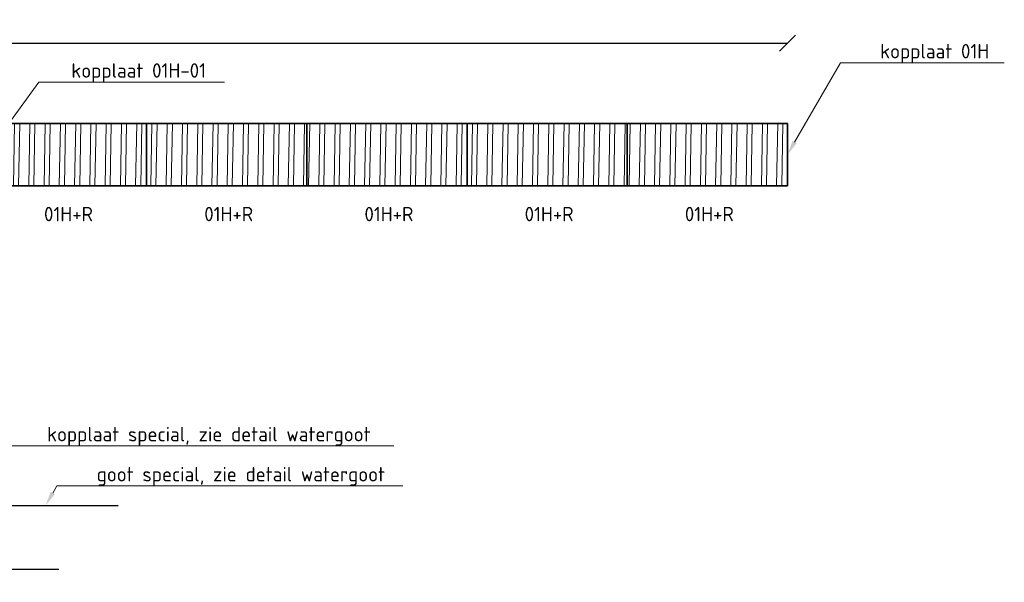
# Model space of a CAD drawing. Header units: metres. Extents: x 2158 to 2361, y 3646 to 3696.
# Tile 42 of 44: x 2243.79 to 2249.93, y 3676.79 to 3680.3. Entities that reach past the tile are written whole.
import ezdxf
from ezdxf import colors
from ezdxf.entities.mleader import LeaderData, LeaderLine
from ezdxf.math import Vec2, Vec3

# ---------------------------------------------------------------- set-up
doc = ezdxf.new("R2010")
doc.units = ezdxf.units.M
doc.header["$LTSCALE"] = 5
for name, color, linetype, lineweight in [('N-WE-RI-HWA_GOOT_LIJNGOOT-G gesloten', 1, 'Continuous', 35), ('N-WE-RI-HWA_GOOT_LIJNGOOT-rooster-V', 253, 'Continuous', 18), ('N-WE-RI-HWA_GOOT_ROOSTERGOOT-T18', 10, 'Continuous', 18), ('N-WE-SC-STAALVORM-G', 140, 'Continuous', 25), ('X-XX-AL-PEIL-T18', 10, 'Continuous', 18)]:
    doc.layers.add(name, color=color, linetype=linetype, lineweight=lineweight)
doc.layers.add('TM00_MAATVOERING', color=1, linetype='Continuous')
doc.styles.add('NLCS-ISO', font='NLCS-ISO.ttf')
doc.styles.add('NLCS-ISO-M50-T18', font='NLCS-ISO.ttf', dxfattribs={"height": 0.09})
doc.dimstyles.new('NLCS RODOR-DIM-050', dxfattribs={"dimscale": 0.05, "dimtxt": 2, "dimasz": 2, "dimexe": 1.25, "dimexo": 0.625, "dimtad": 1, "dimzin": 1, "dimdsep": 46, "dimtxsty": 'NLCS-ISO', "dimblk": 'OBLIQUE', "dimcen": 0, "dimse1": 1, "dimse2": 1, "dimclrd": 256, "dimclre": 1, "dimclrt": 256, "dimadec": 0, "dimazin": 0, "dimtfac": 1, "dimtmove": 2, "dimatfit": 3, "dimfxl": 1, "dimtolj": 1, "dimtzin": 0, "dimlwd": -1, "dimlwe": -1, "dimarcsym": 0})

# ---------------------------------------------------------------- blocks, each defined once
blk = doc.blocks.new('_Oblique')
at = {"color": 0, "linetype": 'ByBlock', "lineweight": -2}
blk.add_line((-0.5, -0.5), (0.5, 0.5), dxfattribs=at)
blk = doc.blocks.new('*D2')
at = {"layer": 'Defpoints', "color": 0, "transparency": 16777216}
for p in [(2248.5803, 3680.1543), (2237.3803, 3679.6543), (2248.5803, 3679.6543)]:
    blk.add_point(p, dxfattribs=at)
at = {"layer": 'TM00_MAATVOERING', "transparency": 16777216}
blk.add_line((2237.3803, 3680.1543), (2248.5803, 3680.1543), dxfattribs=at)
at = {"layer": 'TM00_MAATVOERING', "transparency": 16777216, "xscale": 0.1, "yscale": 0.1, "zscale": 0.1, "rotation": 180}
blk.add_blockref('_Oblique', (2237.3803, 3680.1543), dxfattribs=at)
at = {"layer": 'TM00_MAATVOERING', "transparency": 16777216, "xscale": 0.1, "yscale": 0.1, "zscale": 0.1}
blk.add_blockref('_Oblique', (2248.5803, 3680.1543), dxfattribs=at)
at = {"layer": 'TM00_MAATVOERING', "transparency": 16777216, "insert": (2242.9803, 3680.2355), "char_height": 0.1, "attachment_point": 5, "style": 'NLCS-ISO'}
blk.add_mtext('\\A1;11.20', dxfattribs=at)

msp = doc.modelspace()

# ---------------------------------------------------------------- hatches: boundary and pattern name
at = {"layer": 'N-WE-RI-HWA_GOOT_LIJNGOOT-rooster-V'}
h = msp.add_hatch(dxfattribs=at)
h.set_pattern_fill('ANSI32', color=256, scale=0.01, angle=43.99376)
h.set_pattern_definition([(88.993762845, (-5538.91235, -488510.93536), (-0.095235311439, 0.001672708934), []), (88.993762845, (-5538.88005, -488510.90417), (-0.095235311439, 0.001672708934), [])])
h.paths.add_polyline_path([(2247.5803, 3679.6543), (2247.5803, 3679.2643), (2248.5803, 3679.2643), (2248.5803, 3679.6543)])
h.paths.add_polyline_path([(2246.5803, 3679.6543), (2246.5803, 3679.2643), (2247.5803, 3679.2643), (2247.5803, 3679.6543)])
h.paths.add_polyline_path([(2244.5803, 3679.6543), (2244.5803, 3679.2643), (2245.5803, 3679.2643), (2245.5803, 3679.6543)])
h.paths.add_polyline_path([(2244.5803, 3679.6543), (2243.5803, 3679.6543), (2243.5803, 3679.2643), (2244.5803, 3679.2643)])
h.paths.add_polyline_path([(2246.5803, 3679.6543), (2245.5803, 3679.6543), (2245.5803, 3679.2643), (2246.5803, 3679.2643)])

# ---------------------------------------------------------------- linework, layer by layer
at = {"layer": 'N-WE-RI-HWA_GOOT_LIJNGOOT-G gesloten'}
for points in [[(2243.5803, 3679.6543), (2248.5803, 3679.6543)], [(2244.5803, 3679.2643), (2244.5803, 3679.6543)], [(2245.5803, 3679.2643), (2245.5803, 3679.6543)], [(2246.5803, 3679.2643), (2246.5803, 3679.6543)], [(2247.5803, 3679.2643), (2247.5803, 3679.6543)], [(2248.5803, 3679.2643), (2248.5803, 3679.6543)], [(2248.5803, 3679.2643), (2243.5803, 3679.2643)]]:
    msp.add_lwpolyline(points, dxfattribs=at)
at = {"layer": 'N-WE-SC-STAALVORM-G'}
msp.add_lwpolyline([(2244.0324, 3676.8693), (2243.3803, 3676.8693), (2243.3803, 3677.2693), (2244.4038, 3677.2693)], dxfattribs=at)

# ---------------------------------------------------------------- texts
at = {"layer": 'N-WE-RI-HWA_GOOT_ROOSTERGOOT-T18', "style": 'NLCS-ISO-M50-T18'}
for p in [(2243.9401, 3679.0431), (2244.9401, 3679.0431), (2245.9401, 3679.0431), (2246.9401, 3679.0431), (2247.9401, 3679.0431)]:
    msp.add_text('01H+R', height=0.09, dxfattribs=at).set_placement(p)

# ---------------------------------------------------------------- dimensions: what is measured, and where the dimension line sits
at = {"layer": 'TM00_MAATVOERING'}
dim = msp.add_linear_dim(base=(2248.5803, 3680.1543), p1=(2237.3803, 3679.6543), p2=(2248.5803, 3679.6543), dimstyle='NLCS RODOR-DIM-050', dxfattribs=at)
dim.commit()
dim.dimension.update_dxf_attribs({"geometry": '*D2', "text_midpoint": (2242.9803, 3680.2355)})

# ---------------------------------------------------------------- leaders
at = {"layer": 'X-XX-AL-PEIL-T18'}
ml = msp.add_multileader_mtext('Standard', dxfattribs=at)
ml.set_content('kopplaat 01H', color=256, style='NLCS-ISO-M50-T18')
ml.set_leader_properties(color=256, linetype='ByLayer', lineweight=-1)
ml.build(insert=Vec2(0, 0))
ml.multileader.update_dxf_attribs({"text_left_attachment_type": 5, "text_right_attachment_type": 5, "dogleg_length": 0.9, "arrow_head_size": 0.09})
ctx = ml.context
ctx.base_point, ctx.char_height, ctx.arrow_head_size, ctx.landing_gap_size, ctx.plane_origin = Vec3(2249.1414, 3680.0326), 0.09, 0.09, 0.018, Vec3(2248.5803, 3679.4593)
ctx.left_attachment, ctx.right_attachment = 5, 5
notes = []
notes.append((ctx, [(0, (1, 1, 0), (2248.9113, 3680.0326), (1, 0), 0.2301, [(0, [(2248.5803, 3679.4593)], 0, [])])]))
ctx.mtext.insert, ctx.mtext.flow_direction = Vec3(2249.1594, 3680.1496), 5
ml = msp.add_multileader_mtext('Standard', dxfattribs=at)
ml.set_content('kopplaat 01H-01', color=256, style='NLCS-ISO-M50-T18')
ml.set_leader_properties(color=256, linetype='ByLayer', lineweight=-1)
ml.build(insert=Vec2(0, 0))
ml.multileader.update_dxf_attribs({"text_left_attachment_type": 5, "text_right_attachment_type": 5, "dogleg_length": 0.9, "arrow_head_size": 0.09})
ctx = ml.context
ctx.base_point, ctx.char_height, ctx.arrow_head_size, ctx.landing_gap_size, ctx.plane_origin = Vec3(2244.0925, 3679.9122), 0.09, 0.09, 0.018, Vec3(2243.5772, 3679.4593)
ctx.left_attachment, ctx.right_attachment = 5, 5
notes.append((ctx, [(0, (1, 1, 0), (2243.9082, 3679.9122), (1, 0), 0.1843, [(0, [(2243.5772, 3679.4593)], 0, [])])]))
ctx.mtext.insert, ctx.mtext.flow_direction = Vec3(2244.1105, 3680.0292), 5
ml = msp.add_multileader_mtext('Standard', dxfattribs=at)
ml.set_content('kopplaat special, zie detail watergoot', color=256, style='NLCS-ISO-M50-T18')
ml.set_leader_properties(color=256, linetype='ByLayer', lineweight=-1)
ml.build(insert=Vec2(0, 0))
ml.multileader.update_dxf_attribs({"text_left_attachment_type": 5, "text_right_attachment_type": 5, "dogleg_length": 0.9, "arrow_head_size": 0.09})
ctx = ml.context
ctx.base_point, ctx.char_height, ctx.arrow_head_size, ctx.landing_gap_size, ctx.plane_origin = Vec3(2243.9414, 3677.6426), 0.09, 0.09, 0.018, Vec3(2243.3803, 3677.0693)
ctx.left_attachment, ctx.right_attachment = 5, 5
notes.append((ctx, [(0, (1, 1, 0), (2243.7113, 3677.6426), (1, 0), 0.2301, [(0, [(2243.3803, 3677.0693)], 0, [])])]))
ctx.mtext.insert, ctx.mtext.flow_direction = Vec3(2243.9594, 3677.7596), 5
ml = msp.add_multileader_mtext('Standard', dxfattribs=at)
ml.set_content('goot special, zie detail watergoot', color=256, style='NLCS-ISO-M50-T18')
ml.set_leader_properties(color=256, linetype='ByLayer', lineweight=-1)
ml.build(insert=Vec2(0, 0))
ml.multileader.update_dxf_attribs({"text_left_attachment_type": 5, "text_right_attachment_type": 5, "dogleg_length": 0.9, "arrow_head_size": 0.09})
ctx = ml.context
ctx.base_point, ctx.char_height, ctx.arrow_head_size, ctx.landing_gap_size, ctx.plane_origin = Vec3(2244.2509, 3677.3925), 0.09, 0.09, 0.018, Vec3(2243.6898, 3676.8192)
ctx.left_attachment, ctx.right_attachment = 5, 5
notes.append((ctx, [(0, (1, 1, 0), (2244.0208, 3677.3925), (1, 0), 0.2301, [(0, [(2243.9497, 3677.2693)], 0, [])])]))
ctx.mtext.insert, ctx.mtext.flow_direction = Vec3(2244.2689, 3677.5095), 5
for ctx, leaders in notes:
    for number, flags, end, landing, length, lines in leaders:
        leader = LeaderData()
        leader.index, (leader.has_last_leader_line, leader.has_dogleg_vector, leader.attachment_direction) = number, flags
        leader.last_leader_point, leader.dogleg_vector, leader.dogleg_length = Vec3(end), Vec3(landing), length
        for number, points, colour, breaks in lines:
            line = LeaderLine()
            line.index, line.vertices, line.color, line.breaks = number, Vec3.list(points), colors.encode_raw_color(colour), breaks
            leader.lines.append(line)
        ctx.leaders.append(leader)

doc.saveas('drawing.dxf')
